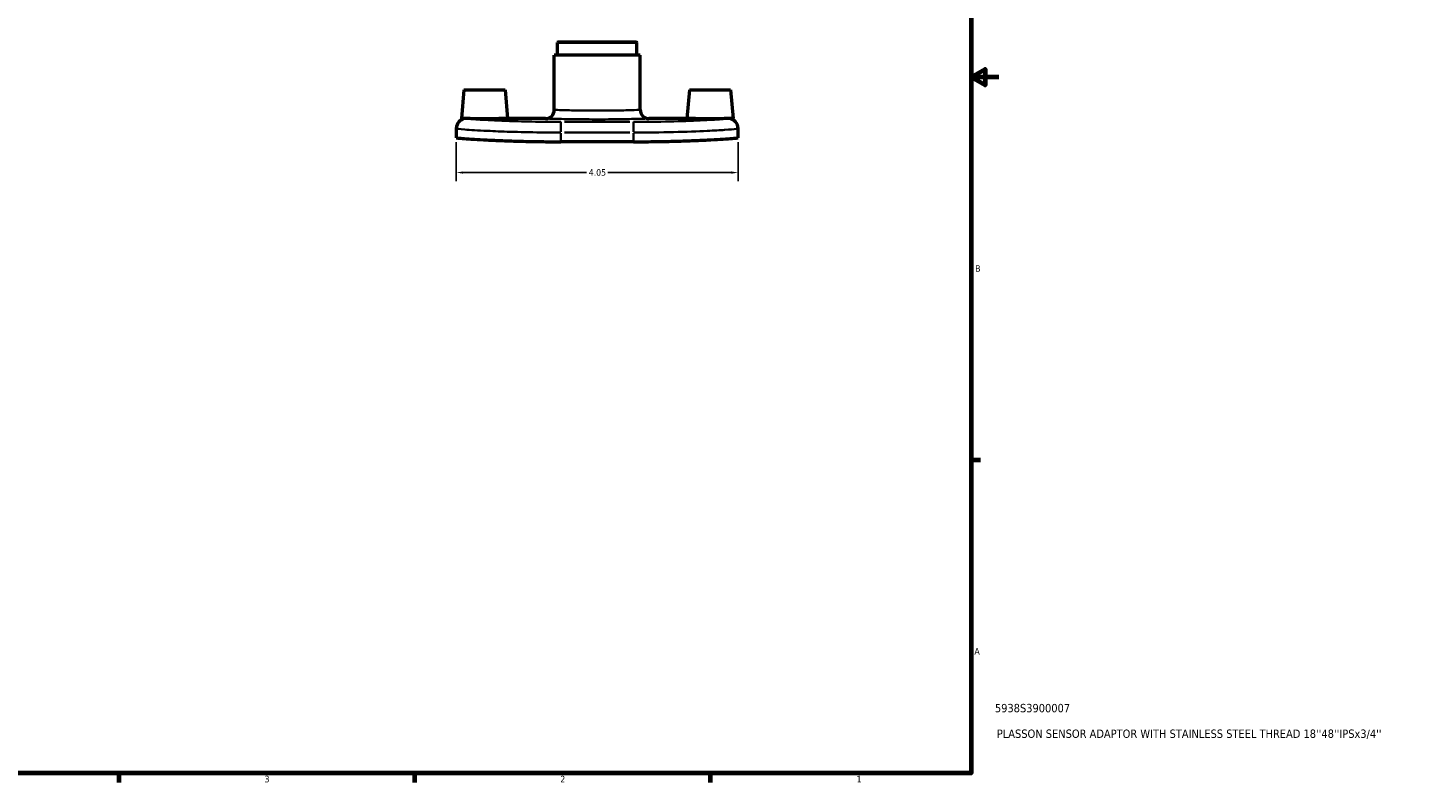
# Model space of a CAD drawing. Header units: inches. Extents: x 0.1 to 39.8, y -37.7 to 21.4.
# Tile 5 of 6: x 19.9 to 39.8, y 0.9 to 11.7. Entities that reach past the tile are written whole.
import ezdxf

# ---------------------------------------------------------------- set-up
doc = ezdxf.new("R2010")
doc.units = ezdxf.units.IN
doc.header["$MEASUREMENT"] = 0
for name, color, linetype, lineweight in [('Border (ANSI)', 7, 'Continuous', 70), ('Dimension (ANSI)', 7, 'Continuous', 25), ('Title (ANSI)', 7, 'Continuous', 50), ('Visible (ANSI)', 7, 'Continuous', 50), ('Visible Narrow (ANSI)', 7, 'Continuous', 35)]:
    doc.layers.add(name, color=color, linetype=linetype, lineweight=lineweight)
doc.styles.add('Note Text (ANSI)', font='tahoma.ttf')
doc.styles.add('Text Style29', font='tahoma.ttf')
doc.dimstyles.new('Default (ANSI)', dxfattribs={"dimtxt": 0.094488, "dimasz": 0.098425, "dimexe": 0.125, "dimexo": 0.0625, "dimgap": 0.031496, "dimtad": 0, "dimtih": 1, "dimtoh": 1, "dimrnd": 1e-08, "dimzin": 4, "dimdsep": 46, "dimtxsty": 'Note Text (ANSI)', "dimcen": 0.09, "dimdle": 0.393701, "dimclrd": 256, "dimclre": 256, "dimclrt": 5, "dimadec": 0, "dimazin": 1, "dimtfac": 1, "dimtofl": 0, "dimtmove": 0, "dimatfit": 3, "dimfxl": 1, "dimtolj": 1, "dimtzin": 4, "dimlwd": -1, "dimlwe": -1, "dimarcsym": 0})

# ---------------------------------------------------------------- blocks, each defined once
blk = doc.blocks.new('Borders Default Border')
at = {"layer": 'Border (ANSI)'}
for p, q in [((33.5, 5.5), (33.634, 5.5)), ((21.25, 1), (21.25, 0.866)), ((25.5, 1), (25.5, 0.866)), ((29.75, 1), (29.75, 0.866))]:
    blk.add_line(p, q, dxfattribs=at)
at = {"layer": 'Border (ANSI)', "flags": 128}
for points in [[(0.5, 1), (0.5, 21), (33.5, 21), (33.5, 1), (0.5, 1)], [(33.9, 11), (33.5, 11), (33.7, 11.115), (33.7, 10.885), (33.5, 11)]]:
    blk.add_lwpolyline(points, dxfattribs=at)
at = {"layer": 'Border (ANSI)', "color": 5, "true_color": 0x0000ff, "char_height": 0.0945, "attachment_point": 7, "style": 'Note Text (ANSI)'}
for s, insert in [('B', (33.558, 8.203)), ('A', (33.547, 2.703)), ('3', (23.346, 0.864)), ('2', (27.596, 0.866)), ('1', (31.854, 0.866))]:
    blk.add_mtext(s, dxfattribs=dict(at, insert=insert))
blk = doc.blocks.new('Title Blocks ANSI - Large')
at = {"layer": 'Title (ANSI)', "color": 5, "true_color": 0x0000ff, "style": 'Text Style29'}
for tag, p in [('PART_NUMBER_001', (0.341, 0.873)), ('DESCRIPTION_001', (0.369, 0.505))]:
    blk.add_attdef(tag, p, '', height=0.12, dxfattribs=at)
blk = doc.blocks.new('*D9')
at = {"layer": 'Defpoints', "color": 0, "transparency": 16777216}
for p in [(26.102, 10.128), (30.152, 10.128), (30.152, 9.628)]:
    blk.add_point(p, dxfattribs=at)
at = {"layer": 'Dimension (ANSI)', "transparency": 16777216}
for p, q in [((26.102, 10.065), (26.102, 9.503)), ((30.152, 10.065), (30.152, 9.503)), ((26.2, 9.628), (27.974, 9.628)), ((30.053, 9.628), (28.28, 9.628))]:
    blk.add_line(p, q, dxfattribs=at)
for points in [[(26.2, 9.645), (26.2, 9.612), (26.102, 9.628)], [(30.053, 9.645), (30.053, 9.612), (30.152, 9.628)]]:
    blk.add_solid(points, dxfattribs=at)
at = {"layer": 'Dimension (ANSI)', "color": 5, "transparency": 16777216, "insert": (28.005, 9.678), "char_height": 0.0945, "attachment_point": 1, "style": 'Note Text (ANSI)'}
blk.add_mtext('\\A1;4.05', dxfattribs=at)

msp = doc.modelspace()

# ---------------------------------------------------------------- linework, layer by layer
at = {"layer": 'Visible (ANSI)'}
for p, q in [((27.567, 11.508), (27.557, 11.499)), ((27.567, 11.508), (28.687, 11.508)), ((28.687, 11.508), (28.696, 11.499)), ((28.744, 11.315), (27.51, 11.315)), ((27.51, 10.529), (27.51, 11.315)), ((27.557, 11.315), (27.557, 11.499)), ((28.696, 11.499), (27.557, 11.499)), ((28.696, 11.315), (28.696, 11.499)), ((28.744, 10.529), (28.744, 11.315)), ((26.211, 10.818), (26.175, 10.404)), ((26.211, 10.818), (26.802, 10.818)), ((26.802, 10.818), (26.838, 10.404)), ((29.451, 10.818), (29.415, 10.404)), ((29.451, 10.818), (30.042, 10.818)), ((30.042, 10.818), (30.078, 10.404)), ((27.385, 10.404), (26.838, 10.404)), ((29.415, 10.404), (28.869, 10.404)), ((26.102, 10.26), (26.102, 10.261)), ((26.102, 10.26), (26.102, 10.128)), ((30.152, 10.261), (30.152, 10.26)), ((30.152, 10.128), (30.152, 10.26)), ((28.649, 10.071), (27.605, 10.071))]:
    msp.add_line(p, q, dxfattribs=at)
for centre, radius, start, end in [((27.385, 10.529), 0.125, 270, 0), ((28.869, 10.529), 0.125, 180, 270), ((26.245, 10.261), 0.143, 95.6668, 180), ((30.008, 10.261), 0.143, 0, 84.3332)]:
    msp.add_arc(centre, radius, start, end, dxfattribs=at)
for points, knots in [([(26.246, 10.403), (26.228, 10.403), (26.212, 10.404), (26.184, 10.404), (26.175, 10.404), (26.175, 10.404)], [0.7340545, 0.7340545, 0.7340545, 0.7340545, 0.9518803, 0.9518803, 1.2690784, 1.2690784, 1.2690784, 1.2690784]), ([(26.507, 10.402), (26.465, 10.402), (26.421, 10.402), (26.339, 10.402), (26.302, 10.403), (26.263, 10.403), (26.254, 10.403), (26.246, 10.403)], [0, 0, 0, 0, 0.3172913, 0.3172913, 0.6345826, 0.6345826, 0.7340513, 0.7340513, 0.7340513, 0.7340513]), ([(26.838, 10.404), (26.838, 10.404), (26.83, 10.404), (26.796, 10.404), (26.771, 10.403), (26.712, 10.403), (26.674, 10.402), (26.593, 10.402), (26.548, 10.402), (26.507, 10.402)], [-1.269078, -1.269078, -1.269078, -1.269078, -0.95183, -0.95183, -0.634583, -0.634583, -0.317291, -0.317291, 0, 0, 0, 0]), ([(30.008, 10.403), (29.999, 10.403), (29.99, 10.403), (29.952, 10.403), (29.914, 10.402), (29.833, 10.402), (29.788, 10.402), (29.747, 10.402), (29.705, 10.402), (29.661, 10.402), (29.579, 10.402), (29.542, 10.403), (29.483, 10.403), (29.457, 10.404), (29.424, 10.404), (29.415, 10.404), (29.415, 10.404)], [-0.734051, -0.734051, -0.734051, -0.734051, -0.634583, -0.634583, -0.317291, -0.317291, 0, 0, 0, 0.317291, 0.317291, 0.634583, 0.634583, 0.95183, 0.95183, 1.269078, 1.269078, 1.269078, 1.269078]), ([(30.078, 10.404), (30.078, 10.404), (30.07, 10.404), (30.041, 10.404), (30.026, 10.403), (30.008, 10.403)], [1.2690784, 1.2690784, 1.2690784, 1.2690784, 1.5862764, 1.5862764, 1.8041023, 1.8041023, 1.8041023, 1.8041023]), ([(26.102, 10.128), (26.102, 10.127), (26.111, 10.126), (26.149, 10.122), (26.178, 10.12), (26.254, 10.114), (26.302, 10.111), (26.413, 10.104), (26.475, 10.101), (26.609, 10.094), (26.684, 10.091), (26.848, 10.084), (26.937, 10.081), (27.122, 10.076), (27.219, 10.074), (27.413, 10.072), (27.51, 10.071), (27.605, 10.071)], [5.764465, 5.764465, 5.764465, 5.764465, 6.484085, 6.484085, 7.203706, 7.203706, 7.923326, 7.923326, 8.642947, 8.642947, 9.361989, 9.361989, 10.081032, 10.081032, 10.800074, 10.800074, 11.519116, 11.519116, 11.519116, 11.519116]), ([(28.649, 10.071), (28.743, 10.071), (28.841, 10.072), (29.035, 10.074), (29.131, 10.076), (29.317, 10.081), (29.405, 10.084), (29.569, 10.091), (29.645, 10.094), (29.778, 10.101), (29.841, 10.104), (29.951, 10.111), (29.999, 10.114), (30.076, 10.12), (30.105, 10.122), (30.143, 10.126), (30.152, 10.127), (30.152, 10.128)], [23.038233, 23.038233, 23.038233, 23.038233, 23.757275, 23.757275, 24.476317, 24.476317, 25.19536, 25.19536, 25.914402, 25.914402, 26.634023, 26.634023, 27.353643, 27.353643, 28.073264, 28.073264, 28.792884, 28.792884, 28.792884, 28.792884])]:
    msp.add_open_spline(points, degree=3, knots=knots, dxfattribs=at)
at = {"layer": 'Visible Narrow (ANSI)'}
for p, q in [((27.605, 10.214), (27.605, 10.355)), ((28.597, 10.356), (27.657, 10.356)), ((28.649, 10.214), (28.649, 10.355)), ((27.605, 10.078), (27.605, 10.196)), ((27.657, 10.203), (28.597, 10.203)), ((28.649, 10.196), (28.649, 10.078))]:
    msp.add_line(p, q, dxfattribs=at)
for centre, major_axis, start_param, end_param in [((26.245, 10.26), (-0.143, 0), 4.846666, 6.207579), ((30.008, 10.26), (0.143, 0), 0.075606, 1.436519)]:
    msp.add_ellipse(centre, major_axis=major_axis, ratio=0.999979, start_param=start_param, end_param=end_param, dxfattribs=at)
for points, knots in [([(28.744, 10.529), (28.744, 10.529), (28.744, 10.529), (28.744, 10.529), (28.713, 10.528), (28.605, 10.525), (28.533, 10.523), (28.356, 10.519), (28.249, 10.518), (28.043, 10.518), (27.943, 10.519), (27.764, 10.521), (27.684, 10.524), (27.569, 10.527), (27.531, 10.528), (27.512, 10.529), (27.51, 10.529), (27.51, 10.529)], [-7.086263, -7.086263, -7.086263, -7.086263, -7.085856, -7.085856, -6.274542, -6.274542, -5.547882, -5.547882, -4.760849, -4.760849, -4.036834, -4.036834, -3.298726, -3.298726, -2.587746, -2.587746, -2.362087, -2.362087, -2.362087, -2.362087]), ([(27.605, 10.356), (27.517, 10.356), (27.428, 10.356), (27.203, 10.359), (27.069, 10.362), (26.838, 10.37), (26.738, 10.373), (26.525, 10.383), (26.425, 10.389), (26.289, 10.399), (26.252, 10.402), (26.246, 10.403)], [0, 0, 0, 0, 0.672352, 0.672352, 1.748116, 1.748116, 2.687852, 2.687852, 4.024408, 4.024408, 5.310001, 5.310001, 5.310001, 5.310001]), ([(27.385, 10.404), (27.385, 10.404), (27.387, 10.404), (27.41, 10.403), (27.456, 10.402), (27.595, 10.399), (27.69, 10.397), (27.906, 10.394), (28.026, 10.393), (28.274, 10.393), (28.403, 10.394), (28.615, 10.398), (28.702, 10.4), (28.832, 10.403), (28.869, 10.404), (28.869, 10.404), (28.869, 10.404), (28.869, 10.404)], [2.362087, 2.362087, 2.362087, 2.362087, 2.587746, 2.587746, 3.298726, 3.298726, 4.036834, 4.036834, 4.760849, 4.760849, 5.547882, 5.547882, 6.274542, 6.274542, 7.085856, 7.085856, 7.086263, 7.086263, 7.086263, 7.086263]), ([(30.008, 10.403), (30.005, 10.403), (29.996, 10.402), (29.954, 10.398), (29.903, 10.394), (29.771, 10.386), (29.695, 10.382), (29.482, 10.372), (29.332, 10.366), (29.004, 10.358), (28.827, 10.356), (28.649, 10.356)], [0.116886, 0.116886, 0.116886, 0.116886, 0.684342, 0.684342, 1.779289, 1.779289, 2.724756, 2.724756, 4.071616, 4.071616, 5.426813, 5.426813, 5.426813, 5.426813]), ([(26.102, 10.26), (26.102, 10.258), (26.143, 10.253), (26.3, 10.241), (26.411, 10.234), (26.647, 10.223), (26.757, 10.218), (27.012, 10.21), (27.161, 10.207), (27.41, 10.204), (27.507, 10.203), (27.605, 10.203)], [-5.426887, -5.426887, -5.426887, -5.426887, -4.024408, -4.024408, -2.687852, -2.687852, -1.748116, -1.748116, -0.672352, -0.672352, 0, 0, 0, 0]), ([(28.649, 10.203), (28.845, 10.203), (29.042, 10.206), (29.404, 10.214), (29.57, 10.221), (29.806, 10.232), (29.89, 10.237), (30.035, 10.247), (30.091, 10.252), (30.142, 10.257), (30.152, 10.259), (30.152, 10.26)], [-5.426813, -5.426813, -5.426813, -5.426813, -4.071616, -4.071616, -2.724756, -2.724756, -1.779289, -1.779289, -0.684342, -0.684342, 0, 0, 0, 0])]:
    msp.add_open_spline(points, degree=3, knots=knots, dxfattribs=at)

# ---------------------------------------------------------------- block references
msp.add_blockref('Borders Default Border', (0, 0))
msp.add_blockref('Title Blocks ANSI - Large', (33.5, 1)).add_auto_attribs({'PART_NUMBER_001': '5938S3900007', 'DESCRIPTION_001': "PLASSON SENSOR ADAPTOR WITH STAINLESS STEEL THREAD 18''48''IPSx3/4''"})

# ---------------------------------------------------------------- dimensions: what is measured, and where the dimension line sits
at = {"layer": 'Dimension (ANSI)'}
dim = msp.add_linear_dim(base=(30.152, 9.628), p1=(26.102, 10.128), p2=(30.152, 10.128), angle=180, dimstyle='Default (ANSI)', override={"dimgap": 0.031496, "dimtih": 0, "dimtoh": 0, "dimdec": 2, "dimtol": 0, "dimlim": 0, "dimtp": 0, "dimtm": 0, "dimtdec": 2, "dimatfit": 1}, dxfattribs=at)
dim.commit()
dim.dimension.update_dxf_attribs({"geometry": '*D9', "text_midpoint": (28.127, 9.628), "dimtype": 160})

doc.saveas('drawing.dxf')
